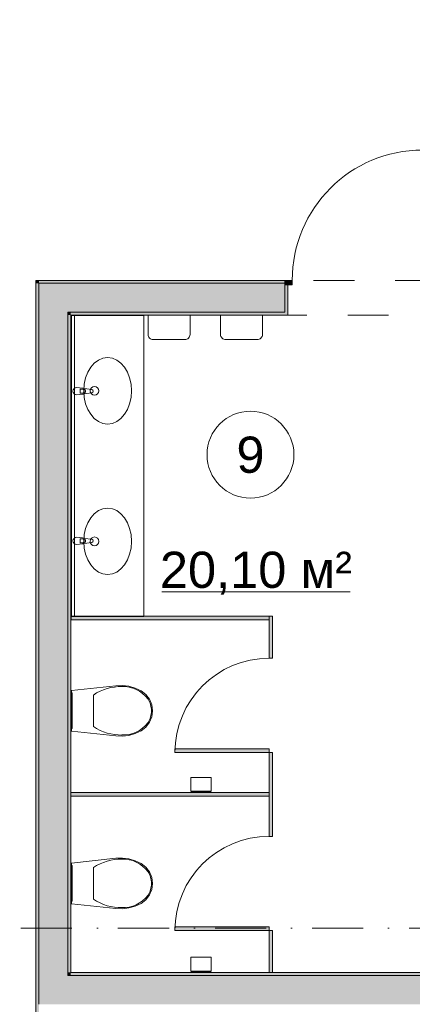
# Model space of a CAD drawing. Header units: millimetres. Extents: x -14761 to 157739, y -22400 to 107990.
# Tile 51 of 81: x 94267 to 96980, y 27050 to 33850. Entities that reach past the tile are written whole.
import ezdxf

# ---------------------------------------------------------------- set-up
doc = ezdxf.new("R2010")
doc.units = ezdxf.units.MM
doc.header["$MEASUREMENT"] = 0
doc.linetypes.add('Штриховая', pattern=[564.444447, 282.222223, -282.222223])
doc.linetypes.add('Штрихпунктирная', pattern=[670.277762, 352.777767, -176.388884, 0, -141.111112])
for name, color, linetype in [('Интерьер - Оборудование', 7, 'Continuous'), ('Интерьер - Сантехника', 7, 'Continuous'), ('Конструктив - Стены Блок 200 нов', 7, 'Continuous'), ('Элемент Модели - Зона', 7, 'Continuous'), ('Элемент Модели - Оси', 7, 'Continuous')]:
    doc.layers.add(name, color=color, linetype=linetype)
doc.styles.add('СГЕНЕРИР_СТИЛЬ_1', font='txt')

msp = doc.modelspace()

# ---------------------------------------------------------------- hatches: boundary and pattern name
at = {"layer": 'Интерьер - Оборудование', "linetype": 'Continuous', "lineweight": 0, "true_color": 0x7f7f7f}
for points in [[(94622, 29730), (94622, 29705), (95990, 29705), (95990, 29730)], [(96015, 29730), (95990, 29730), (95990, 29440), (96015, 29440)], [(95990, 28815), (95340, 28815), (95340, 28790), (95990, 28790)], [(96015, 28790), (95990, 28790), (95990, 28500), (96015, 28500)], [(94620, 28512.5), (94620, 28487.5), (95990, 28487.5), (95990, 28512.5)], [(96015, 28500), (95990, 28500), (95990, 28210), (96015, 28210)], [(95990, 27585), (95340, 27585), (95340, 27560), (95990, 27560)], [(96015, 27560), (95990, 27560), (95990, 27270), (96015, 27270)]]:
    msp.add_hatch(color=8, dxfattribs=at).paths.add_polyline_path(points)
at = {"layer": 'Конструктив - Стены Блок 200 нов', "linetype": 'Continuous', "lineweight": 0, "true_color": 0x000000}
for points in [[(94400, 32050), (94380, 32050), (94400, 32030)], [(94380, 32030), (94400, 32030), (94380, 32050)], [(94380, 26970), (94400, 26970), (94400, 32030), (94380, 32030)], [(96100, 32050), (94400, 32050), (94400, 32030), (96100, 32030)], [(94600, 32030), (94400, 32030), (94600, 31830)], [(94600, 31830), (94400, 32030), (94400, 31830)], [(94600, 31830), (96100, 31830), (96100, 32020), (96100, 32030), (94600, 32030)], [(96100, 32020), (96150, 32020), (96150, 32050), (96100, 32050)], [(96100, 31810), (96120, 31810), (96120, 32020), (96100, 32020), (96100, 31830)], [(94600, 27250), (94600, 31830), (94400, 31830), (94400, 27250)], [(94620, 31830), (94600, 31830), (94620, 31810)], [(94620, 31810), (94600, 31830), (94600, 31810)], [(96100, 31830), (94620, 31830), (94620, 31810), (96100, 31810)], [(94620, 27270), (94620, 31810), (94600, 31810), (94600, 27270)], [(94620, 27250), (94620, 27270), (94600, 27270), (94600, 27250)], [(98700, 27270), (94620, 27270), (94620, 27250), (98700, 27250)], [(94600, 27050), (94600, 27250), (94400, 27250), (94400, 27050)], [(94620, 27050), (94620, 27250), (94600, 27250), (94600, 27050)], [(94620, 27050), (98700, 27050), (98700, 27250), (94620, 27250)]]:
    msp.add_hatch(color=18, dxfattribs=at).paths.add_polyline_path(points)

# ---------------------------------------------------------------- linework, layer by layer
at = {"layer": 'Интерьер - Оборудование', "color": 7, "linetype": 'Continuous', "lineweight": 15}
for p, q in [((94685.3, 31298.3), (94700.2, 31298.3)), ((94685.3, 31271.1), (94685.3, 31298.3)), ((94700.2, 31271.1), (94685.3, 31271.1)), ((94685.3, 30264), (94700.2, 30264)), ((94685.3, 30236.8), (94685.3, 30264)), ((94700.2, 30236.8), (94685.3, 30236.8)), ((96015, 28790), (95990, 28790)), ((95990, 28790), (95990, 28500)), ((96015, 28500), (96015, 28790)), ((95990, 28500), (95990, 28210)), ((96015, 28210), (96015, 28500)), ((95990, 28210), (96015, 28210))]:
    msp.add_line(p, q, dxfattribs=at)
at = {"layer": 'Интерьер - Оборудование', "color": 7, "linetype": 'Continuous', "lineweight": 15, "flags": 128}
for points in [[(94660.4, 31259.7), (94702.4, 31263.7, 0.12102), (94711.9, 31267), (94764.8, 31273.6, 0.882566), (94764.8, 31295.8), (94711.9, 31302.4, 0.12102), (94702.4, 31305.7), (94660.4, 31309.7, 1)], [(94660.4, 30225.4), (94702.4, 30229.4, 0.12102), (94711.9, 30232.7), (94764.8, 30239.3, 0.882566), (94764.8, 30261.5), (94711.9, 30268.1, 0.12102), (94702.4, 30271.4), (94660.4, 30275.4, 1)]]:
    msp.add_lwpolyline(points, format="xyb", close=True, dxfattribs=at)
for points in [[(94622, 29730), (94622, 29705), (95990, 29705), (95990, 29730)], [(96015, 29730), (95990, 29730), (95990, 29440), (96015, 29440)], [(95990, 28815), (95340, 28815), (95340, 28790), (95990, 28790)], [(94620, 28512.5), (94620, 28487.5), (95990, 28487.5), (95990, 28512.5)], [(95990, 27585), (95340, 27585), (95340, 27560), (95990, 27560)], [(96015, 27560), (95990, 27560), (95990, 27270), (96015, 27270)]]:
    msp.add_lwpolyline(points, close=True, dxfattribs=at)
at = {"layer": 'Интерьер - Оборудование', "color": 7, "linetype": 'Continuous', "lineweight": 15}
for centre, radius, start, end in [((94700.2, 31284.7), 13.6, 270, 90), ((94700.5, 31284.7), 21.1, 302.77103, 57.22897), ((94700.2, 30250.4), 13.6, 270, 90), ((94700.5, 30250.4), 21.1, 302.77103, 57.22897), ((95990, 28790), 650, 90, 180), ((95990, 27560), 650, 90, 180)]:
    msp.add_arc(centre, radius, start, end, dxfattribs=at)
at = {"layer": 'Интерьер - Сантехника', "color": 7, "linetype": 'Continuous', "lineweight": 15}
for p, q in [((94625, 31807.5), (94625, 29727.5)), ((95125, 31807.5), (94625, 31807.5)), ((94645, 31807.5), (94645, 29727.5)), ((95125, 31807.5), (95125, 29727.5)), ((95125, 29727.5), (94625, 29727.5)), ((94776.4, 29186), (94776.4, 29077.1)), ((94776.4, 29077.1), (94776.4, 28968.1)), ((95450, 28522.5), (95590, 28522.5)), ((95450, 28514.5), (95590, 28514.5)), ((94776.4, 27993.8), (94776.4, 27884.9)), ((94776.4, 27884.9), (94776.4, 27776)), ((95450, 27280), (95590, 27280)), ((95450, 27272), (95590, 27272))]:
    msp.add_line(p, q, dxfattribs=at)
at = {"layer": 'Интерьер - Сантехника', "color": 7, "linetype": 'Continuous', "lineweight": 15, "flags": 128}
for points in [[(95444.4, 31810.4), (95444.4, 31676.7, -0.414214), (95408.1, 31640.4), (95190.6, 31640.4, -0.414214), (95154.4, 31676.7), (95154.4, 31810.4)], [(95944.7, 31810.4), (95944.7, 31676.7, -0.414214), (95908.5, 31640.4), (95691, 31640.4, -0.414214), (95654.7, 31676.7), (95654.7, 31810.4)]]:
    msp.add_lwpolyline(points, format="xyb", close=True, dxfattribs=at)
for points in [[(95021.7, 28907.6), (95065.3, 28920), (95106.3, 28939.1), (95138.9, 28964.7), (95163.8, 28997.7), (95179.6, 29036), (95185, 29077.1), (95179.6, 29118.1), (95163.8, 29156.4), (95138.9, 29189.5), (95106.3, 29215), (95065.3, 29234.1), (95021.7, 29246.5), (94976.8, 29252), (94931.6, 29250.4), (94625, 29218), (94625, 28936.1), (94931.6, 28903.7), (94976.8, 28902.1)], [(94625, 29200.1), (94625, 28954.1), (94630, 28954.1), (94630, 29200.1)], [(95450, 28617.5), (95590, 28617.5), (95590, 28522.5), (95585, 28522.5), (95585, 28514.5), (95590, 28514.5), (95590, 28512.5), (95450, 28512.5), (95450, 28514.5), (95455, 28514.5), (95455, 28522.5), (95450, 28522.5)], [(95021.7, 27715.5), (95065.3, 27727.9), (95106.3, 27746.9), (95138.9, 27772.5), (95163.8, 27805.5), (95179.6, 27843.8), (95185, 27884.9), (95179.6, 27925.9), (95163.8, 27964.2), (95138.9, 27997.3), (95106.3, 28022.9), (95065.3, 28041.9), (95021.7, 28054.3), (94976.8, 28059.8), (94931.6, 28058.2), (94625, 28025.9), (94625, 27743.9), (94931.6, 27711.5), (94976.8, 27710)], [(94625, 28007.9), (94625, 27761.9), (94630, 27761.9), (94630, 28007.9)], [(95450, 27375), (95590, 27375), (95590, 27280), (95585, 27280), (95585, 27272), (95590, 27272), (95590, 27270), (95450, 27270), (95450, 27272), (95455, 27272), (95455, 27280), (95450, 27280)]]:
    msp.add_lwpolyline(points, close=True, dxfattribs=at)
at = {"layer": 'Интерьер - Сантехника', "color": 7, "linetype": 'Continuous', "lineweight": 15}
for centre in [(94783.9, 31287.5), (94783.9, 30247.5)]:
    msp.add_circle(centre, 30, dxfattribs=at)
for centre in [(94875, 31287.5), (94875, 30247.5)]:
    msp.add_ellipse(centre, major_axis=(0, 230), ratio=0.717391, dxfattribs=at)
for centre, major_axis, start_param, end_param in [((94964.4, 28819), (0, 425.3), 6.259567, 6.812588), ((94985.8, 28987.6), (0, 256.9), 5.438324, 6.338913), ((95056.2, 29076.2), (0, 138.5), 4.71825, 5.344894), ((95056.2, 29077.9), (0, 138.5), 4.079884, 4.706528), ((94985.8, 29166.5), (0, 256.9), 3.085861, 3.98645), ((94964.4, 29335.1), (0, 425.3), 2.612188, 3.165208), ((94964.4, 27626.8), (0, 425.3), 6.259567, 6.812588), ((94985.8, 27795.4), (0, 256.9), 5.438324, 6.338913), ((95056.2, 27884.1), (0, 138.5), 4.71825, 5.344894), ((95056.2, 27885.7), (0, 138.5), 4.079884, 4.706528), ((94964.4, 28143), (0, 425.3), 2.612188, 3.165208), ((94985.8, 27974.4), (0, 256.9), 3.085861, 3.98645)]:
    msp.add_ellipse(centre, major_axis=major_axis, ratio=0.875546, start_param=start_param, end_param=end_param, dxfattribs=at)
at = {"layer": 'Конструктив - Стены Блок 200 нов', "color": 251, "linetype": 'Continuous', "lineweight": 20, "true_color": 0x575757}
for p, q in [((94600, 32030), (94400, 32030)), ((94400, 32030), (94400, 31830)), ((94600, 32030), (94400, 32030)), ((96100, 32030), (94600, 32030)), ((96100, 32050), (96100, 32030)), ((96100, 32050), (96100, 32030)), ((96100, 32050), (96100, 32030)), ((96100, 32030), (96100, 32020)), ((96100, 32030), (96100, 32020)), ((96100, 32030), (96100, 32020)), ((96100, 32020), (96120, 32020)), ((96100, 31830), (96100, 32020)), ((96120, 32020), (96120, 31810)), ((96120, 32020), (96120, 31810)), ((94400, 31830), (94400, 27250)), ((94620, 31830), (94600, 31830)), ((94600, 27250), (94600, 31830)), ((94620, 31830), (94600, 31830)), ((94620, 31830), (96100, 31830)), ((96100, 31810), (96120, 31810)), ((96100, 31810), (96120, 31810)), ((94400, 27250), (94400, 27050)), ((94620, 27250), (94600, 27250)), ((94620, 27250), (94600, 27250)), ((98700, 27250), (94620, 27250))]:
    msp.add_line(p, q, dxfattribs=at)
at = {"layer": 'Конструктив - Стены Блок 200 нов', "color": 251, "linetype": 'Continuous', "lineweight": 5, "true_color": 0x575757}
for p, q in [((96150, 32050), (96100, 32050)), ((96100, 32050), (96100, 32020)), ((96150, 32020), (96150, 32050)), ((96100, 32020), (96150, 32020))]:
    msp.add_line(p, q, dxfattribs=at)
at = {"layer": 'Конструктив - Стены Блок 200 нов', "color": 251, "linetype": 'Continuous', "lineweight": 20, "true_color": 0x575757, "flags": 128}
for points in [[(94380, 32050), (94400, 32050)], [(94380, 32050), (94380, 26970)], [(96100, 32050), (94400, 32050)], [(94620, 27270), (94620, 31810)], [(94620, 31810), (96100, 31810)], [(98700, 27270), (94620, 27270)]]:
    msp.add_lwpolyline(points, dxfattribs=at)
at = {"layer": 'Конструктив - Стены Блок 200 нов', "color": 251, "linetype": 'Continuous', "lineweight": 5, "true_color": 0x575757}
msp.add_arc((97050, 32050), 900, 90, 180, dxfattribs=at)
at = {"layer": 'Элемент Модели - Зона', "color": 7, "linetype": 'Continuous', "lineweight": 15}
msp.add_line((95249.2, 29898.5), (96549.8, 29898.5), dxfattribs=at)
at = {"layer": 'Элемент Модели - Зона', "color": 7, "linetype": 'Штриховая', "lineweight": 15, "flags": 128}
for points in [[(71700.1, 36080), (68044.7, 36080), (68044.7, 31008.5), (71700.1, 27353.1), (71700.1, 27650), (72300.1, 27650), (72300.1, 27050), (72320.1, 27050), (72320.1, 26970), (90050, 26970), (90050, 26950), (90650, 26950), (90650, 26970), (94380, 26970), (94380, 32050), (99080, 32050), (99080, 35700), (98700, 35700), (98700, 36080), (90650, 36080), (90650, 35700), (90050, 35700), (90050, 36080), (89950, 36080), (89950, 35700), (89350, 35700), (89350, 36080), (81300.1, 36080), (81300.1, 35700), (80700.1, 35700), (80700.1, 36080), (72300.1, 36080), (72300.1, 35700), (71700.1, 35700)], [(94620, 31810), (94620, 27270), (98700, 27270), (98700, 27650), (99080, 27650), (99080, 31810)]]:
    msp.add_lwpolyline(points, close=True, dxfattribs=at)
at = {"layer": 'Элемент Модели - Зона', "color": 7, "linetype": 'Continuous', "lineweight": 15, "flags": 128}
msp.add_lwpolyline([(96161.7, 30846.2, 1), (95561.7, 30846.2, 1)], format="xyb", close=True, dxfattribs=at)
at = {"layer": 'Элемент Модели - Оси', "color": 7, "linetype": 'Штрихпунктирная', "lineweight": 15}
msp.add_line((-12314.1, 27575), (155203.5, 27575), dxfattribs=at)

# ---------------------------------------------------------------- texts
at = {"layer": 'Элемент Модели - Зона', "color": 7, "lineweight": 15, "char_height": 250, "attachment_point": 5, "style": 'СГЕНЕРИР_СТИЛЬ_1'}
for s, insert in [('\\A1;{\\pqc;\\fArial|b0|i0|c204|p38;9}', (95861.7, 30844.1)), ('\\A1;{\\pqc;\\fArial|b0|i0|c204|p38;20,10 м²}', (95899.5, 30027.8))]:
    msp.add_mtext(s, dxfattribs=dict(at, insert=insert))

doc.saveas('drawing.dxf')
